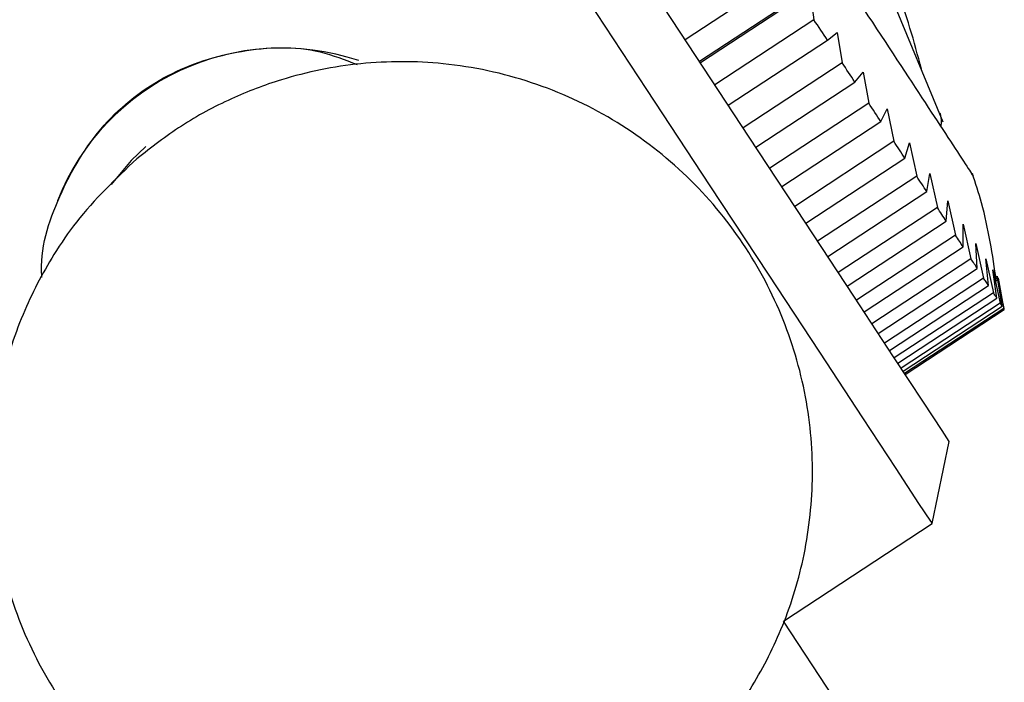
# Model space of a CAD drawing. Header units: millimetres. Extents: x 4096.18 to 4096.356, y 1727.865 to 1728.119.
# Tile 7 of 11: x 4096.332 to 4096.348, y 1727.905 to 1727.916. Entities that reach past the tile are written whole.
import ezdxf

# ---------------------------------------------------------------- set-up
doc = ezdxf.new("R2010")
doc.units = ezdxf.units.MM
doc.layers.add('SANINDUSA', color=3, linetype='Continuous')

msp = doc.modelspace()

# ---------------------------------------------------------------- linework, layer by layer
at = {"layer": 'SANINDUSA'}
for p, q in [((4096.344560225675, 1727.916621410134), (4096.342888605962, 1727.915523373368)), ((4096.344991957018, 1727.916344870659), (4096.343145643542, 1727.915132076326)), ((4096.344991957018, 1727.916344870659), (4096.345060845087, 1727.915859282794)), ((4096.347239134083, 1727.914130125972), (4096.346304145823, 1727.916403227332)), ((4096.343127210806, 1727.915160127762), (4096.344798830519, 1727.916258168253)), ((4096.345060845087, 1727.915859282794), (4096.343389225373, 1727.914761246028)), ((4096.343615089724, 1727.914417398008), (4096.345286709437, 1727.9155154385)), ((4096.345286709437, 1727.9155154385), (4096.34545292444, 1727.915643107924)), ((4096.34545292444, 1727.915643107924), (4096.345536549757, 1727.91513508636)), ((4096.345536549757, 1727.91513508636), (4096.343864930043, 1727.914037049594)), ((4096.345750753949, 1727.914808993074), (4096.345889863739, 1727.914977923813)), ((4096.345889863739, 1727.914977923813), (4096.345986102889, 1727.914450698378)), ((4096.344079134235, 1727.913710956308), (4096.345750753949, 1727.914808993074)), ((4096.345986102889, 1727.914450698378), (4096.344314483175, 1727.913352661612)), ((4096.346189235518, 1727.914141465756), (4096.346298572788, 1727.914355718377)), ((4096.346298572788, 1727.914355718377), (4096.346407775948, 1727.913808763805)), ((4096.344517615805, 1727.91304342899), (4096.346189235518, 1727.914141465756)), ((4096.346407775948, 1727.913808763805), (4096.344736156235, 1727.912710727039)), ((4096.346594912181, 1727.913523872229), (4096.346675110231, 1727.913782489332)), ((4096.346675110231, 1727.913782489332), (4096.346794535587, 1727.913219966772)), ((4096.344923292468, 1727.912425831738), (4096.346594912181, 1727.913523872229)), ((4096.346794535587, 1727.913219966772), (4096.345122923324, 1727.912121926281)), ((4096.346963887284, 1727.912962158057), (4096.347015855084, 1727.913263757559)), ((4096.347015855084, 1727.913263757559), (4096.347142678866, 1727.912689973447)), ((4096.345292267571, 1727.911864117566), (4096.346963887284, 1727.912962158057)), ((4096.347142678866, 1727.912689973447), (4096.345471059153, 1727.91159193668)), ((4096.347292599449, 1727.91246173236), (4096.347317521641, 1727.912804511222)), ((4096.347317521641, 1727.912804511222), (4096.347448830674, 1727.912223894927)), ((4096.345620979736, 1727.911363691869), (4096.347292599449, 1727.91246173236)), ((4096.347577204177, 1727.91240917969), (4096.34771005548, 1727.911826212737)), ((4096.347577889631, 1727.912027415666), (4096.347577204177, 1727.91240917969)), ((4096.347448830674, 1727.912223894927), (4096.34577721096, 1727.911125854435)), ((4096.345906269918, 1727.910929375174), (4096.347577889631, 1727.912027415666)), ((4096.347792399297, 1727.912081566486), (4096.347923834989, 1727.9115007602)), ((4096.347817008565, 1727.911663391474), (4096.347792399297, 1727.912081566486)), ((4096.34771005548, 1727.911826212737), (4096.346038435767, 1727.910728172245)), ((4096.346145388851, 1727.910565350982), (4096.347817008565, 1727.911663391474)), ((4096.347961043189, 1727.911824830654), (4096.348088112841, 1727.911250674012)), ((4096.348007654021, 1727.911373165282), (4096.347961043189, 1727.911824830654)), ((4096.347923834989, 1727.9115007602), (4096.346252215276, 1727.910402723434)), ((4096.348081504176, 1727.911641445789), (4096.348201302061, 1727.911078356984)), ((4096.348147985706, 1727.91115953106), (4096.348081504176, 1727.911641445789)), ((4096.348152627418, 1727.911533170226), (4096.348262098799, 1727.910985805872)), ((4096.348236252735, 1727.911025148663), (4096.348152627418, 1727.911533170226)), ((4096.348272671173, 1727.910969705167), (4096.348173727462, 1727.911501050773)), ((4096.346336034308, 1727.910275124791), (4096.348007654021, 1727.911373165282)), ((4096.348088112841, 1727.911250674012), (4096.346416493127, 1727.910152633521)), ((4096.346476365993, 1727.910061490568), (4096.348147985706, 1727.91115953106)), ((4096.348201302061, 1727.911078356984), (4096.346529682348, 1727.909980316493)), ((4096.346564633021, 1727.909927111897), (4096.348236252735, 1727.911025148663)), ((4096.348262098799, 1727.910985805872), (4096.346590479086, 1727.909887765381)), ((4096.346601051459, 1727.909871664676), (4096.348272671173, 1727.910969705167)), ((4096.347056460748, 1727.907356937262), (4096.347343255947, 1727.908741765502)), ((4096.344548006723, 1727.905709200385), (4096.347056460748, 1727.907356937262)), ((4096.345398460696, 1727.904416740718), (4096.344549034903, 1727.905709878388))]:
    msp.add_line(p, q, dxfattribs=at)
at = {"layer": 'SANINDUSA', "flags": 128}
for points in [[(4096.347056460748, 1727.907356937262), (4096.347030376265, 1727.907396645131), (4096.346832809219, 1727.907697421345), (4096.346446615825, 1727.908285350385), (4096.345882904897, 1727.909143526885), (4096.34515789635, 1727.910247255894), (4096.344292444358, 1727.91156479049), (4096.343311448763, 1727.913058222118), (4096.342243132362, 1727.91468459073), (4096.341118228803, 1727.916397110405), (4096.339969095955, 1727.91814651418), (4096.338828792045, 1727.919882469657), (4096.33773012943, 1727.921555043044), (4096.336704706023, 1727.923116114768), (4096.335782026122, 1727.924520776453), (4096.334988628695, 1727.925728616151), (4096.334347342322, 1727.926704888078), (4096.33387661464, 1727.927421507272), (4096.333589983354, 1727.927857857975), (4096.333495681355, 1727.928001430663)], [(4096.347343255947, 1727.908741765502), (4096.347342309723, 1727.908743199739), (4096.347222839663, 1727.908925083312), (4096.346906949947, 1727.909405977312), (4096.346404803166, 1727.910170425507), (4096.34573254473, 1727.91119385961), (4096.34491176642, 1727.91244338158), (4096.343968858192, 1727.913878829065), (4096.342934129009, 1727.915454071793), (4096.341840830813, 1727.917118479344), (4096.34072410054, 1727.918818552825), (4096.339619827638, 1727.920499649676), (4096.338563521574, 1727.922107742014), (4096.337589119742, 1727.923591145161), (4096.336727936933, 1727.924902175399), (4096.336007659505, 1727.925998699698), (4096.33545143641, 1727.926845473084), (4096.335077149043, 1727.927415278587)], [(4096.345286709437, 1727.9155154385), (4096.345258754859, 1727.915557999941), (4096.345230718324, 1727.915600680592), (4096.345202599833, 1727.915643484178), (4096.345174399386, 1727.915686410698), (4096.345146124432, 1727.915729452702), (4096.345117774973, 1727.915772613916), (4096.345089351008, 1727.915815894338), (4096.345060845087, 1727.915859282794)], [(4096.345750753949, 1727.914808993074), (4096.345724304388, 1727.914849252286), (4096.34569776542, 1727.91488966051), (4096.345671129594, 1727.914930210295), (4096.345644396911, 1727.914970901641), (4096.345617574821, 1727.915011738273), (4096.345590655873, 1727.915052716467), (4096.345563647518, 1727.915093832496), (4096.345536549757, 1727.91513508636)], [(4096.346189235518, 1727.914141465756), (4096.34616423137, 1727.914179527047), (4096.346139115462, 1727.914217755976), (4096.346113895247, 1727.914256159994), (4096.346088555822, 1727.91429473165), (4096.346063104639, 1727.914333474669), (4096.346037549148, 1727.914372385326), (4096.346011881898, 1727.914411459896), (4096.345986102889, 1727.914450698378)], [(4096.333786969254, 1727.913720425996), (4096.333541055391, 1727.913482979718), (4096.333203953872, 1727.913080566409)], [(4096.346594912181, 1727.913523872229), (4096.346571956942, 1727.913558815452), (4096.346548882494, 1727.91359395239), (4096.346525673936, 1727.913629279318), (4096.346502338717, 1727.913664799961), (4096.346478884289, 1727.913700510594), (4096.346455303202, 1727.913736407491), (4096.346431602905, 1727.913772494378), (4096.346407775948, 1727.913808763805)], [(4096.346963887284, 1727.912962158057), (4096.346943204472, 1727.912993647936), (4096.346922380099, 1727.913025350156), (4096.346901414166, 1727.913057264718), (4096.346880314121, 1727.913089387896), (4096.346859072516, 1727.913121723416), (4096.3468376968, 1727.913154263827), (4096.346816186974, 1727.913187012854), (4096.346794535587, 1727.913219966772)], [(4096.347292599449, 1727.91246173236), (4096.34727438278, 1727.912489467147), (4096.347256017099, 1727.912517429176), (4096.347237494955, 1727.912545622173), (4096.347218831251, 1727.912574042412), (4096.347200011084, 1727.91260268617), (4096.347181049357, 1727.912631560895), (4096.347161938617, 1727.912660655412), (4096.347142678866, 1727.912689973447)], [(4096.347577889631, 1727.912027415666), (4096.347562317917, 1727.912051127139), (4096.347546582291, 1727.912075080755), (4096.347530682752, 1727.912099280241), (4096.347514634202, 1727.912123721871), (4096.347498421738, 1727.912148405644), (4096.347482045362, 1727.912173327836), (4096.347465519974, 1727.912198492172), (4096.347448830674, 1727.912223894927)], [(4096.347817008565, 1727.911663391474), (4096.347804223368, 1727.91168285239), (4096.347791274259, 1727.911702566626), (4096.347778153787, 1727.911722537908), (4096.347764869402, 1727.911742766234), (4096.347751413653, 1727.91176324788), (4096.347737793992, 1727.911783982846), (4096.347724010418, 1727.911804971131), (4096.34771005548, 1727.911826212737)], [(4096.348007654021, 1727.911373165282), (4096.347997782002, 1727.911388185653), (4096.34798774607, 1727.911403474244), (4096.347977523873, 1727.911419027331), (4096.347967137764, 1727.911434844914), (4096.34795657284, 1727.911450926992), (4096.347945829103, 1727.911467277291), (4096.347934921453, 1727.911483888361), (4096.347923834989, 1727.9115007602)], [(4096.348147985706, 1727.91115953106), (4096.348141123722, 1727.911169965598), (4096.348134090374, 1727.911180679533), (4096.348126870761, 1727.911191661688), (4096.348119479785, 1727.911202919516), (4096.348111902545, 1727.911214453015), (4096.348104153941, 1727.911226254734), (4096.348096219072, 1727.9112383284), (4096.348088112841, 1727.911250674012)], [(4096.348236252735, 1727.911025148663), (4096.348232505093, 1727.911030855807), (4096.348228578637, 1727.911036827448), (4096.348224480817, 1727.91104307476), (4096.348220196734, 1727.911049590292), (4096.348215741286, 1727.911056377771), (4096.348211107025, 1727.911063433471), (4096.34820629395, 1727.911070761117), (4096.348201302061, 1727.911078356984)]]:
    msp.add_lwpolyline(points, dxfattribs=at)
at = {"layer": 'SANINDUSA'}
for centre, radius, start, end in [((4096.336083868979, 1727.911307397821), 0.004074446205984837, 71.45732814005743, 158.4214655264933), ((4096.341912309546, 1727.90680475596), 0.007602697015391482, 33.2179419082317, 33.36310177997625)]:
    msp.add_arc(centre, radius, start, end, dxfattribs=at)
for points, knots in [([(4096.339179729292, 1727.926269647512), (4096.33917542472, 1727.9262762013), (4096.339164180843, 1727.926293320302), (4096.339695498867, 1727.925484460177), (4096.340433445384, 1727.924361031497), (4096.341338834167, 1727.922982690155), (4096.342387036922, 1727.921386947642), (4096.343864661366, 1727.919137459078), (4096.34529418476, 1727.916961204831), (4096.346524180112, 1727.915088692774), (4096.347376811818, 1727.913790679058), (4096.347794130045, 1727.913155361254), (4096.347739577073, 1727.91323841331), (4096.347724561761, 1727.913261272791)], [0, 0, 0, 0, 0.06660438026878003, 0.1739757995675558, 0.2813472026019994, 0.3149947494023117, 0.4223661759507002, 0.5297377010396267, 0.6371091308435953, 0.7444804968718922, 0.8518519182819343, 0.9592233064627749, 1, 1, 1, 1]), ([(4096.346874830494, 1727.915025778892), (4096.346751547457, 1727.915492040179), (4096.346625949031, 1727.915967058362), (4096.346425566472, 1727.916403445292), (4096.346421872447, 1727.916411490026)], [0, 0, 0, 0, 0.9815651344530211, 1, 1, 1, 1]), ([(4096.332036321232, 1727.91150814), (4096.33203542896, 1727.911517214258), (4096.331989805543, 1727.911981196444), (4096.332300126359, 1727.912921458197), (4096.333001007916, 1727.914120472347), (4096.334110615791, 1727.914981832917), (4096.335392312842, 1727.915385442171), (4096.336526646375, 1727.915428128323), (4096.337145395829, 1727.915185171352), (4096.337350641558, 1727.915104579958)], [0, 0, 0, 0, 0.003671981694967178, 0.1877546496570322, 0.3769845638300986, 0.5598075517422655, 0.7344201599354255, 0.9119043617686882, 1, 1, 1, 1]), ([(4096.342582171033, 1727.902940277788), (4096.342940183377, 1727.903281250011), (4096.34345994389, 1727.903776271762), (4096.344079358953, 1727.904681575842), (4096.344549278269, 1727.905586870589), (4096.344923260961, 1727.906780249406), (4096.345079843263, 1727.908113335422), (4096.344963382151, 1727.909517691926), (4096.344551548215, 1727.910904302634), (4096.343849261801, 1727.912194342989), (4096.342881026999, 1727.913319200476), (4096.34168481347, 1727.914221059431), (4096.340306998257, 1727.914852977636), (4096.338854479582, 1727.915164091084), (4096.337417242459, 1727.91516374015), (4096.336212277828, 1727.914920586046), (4096.335205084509, 1727.914535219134), (4096.334379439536, 1727.914094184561), (4096.33388192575, 1727.913705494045), (4096.333637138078, 1727.913514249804)], [0, 0, 0, 0, 0.06799919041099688, 0.09872088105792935, 0.1510613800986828, 0.2083233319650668, 0.2704720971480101, 0.3352857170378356, 0.4016011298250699, 0.4688114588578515, 0.536645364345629, 0.6050408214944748, 0.6741293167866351, 0.744373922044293, 0.8085030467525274, 0.8713535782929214, 0.9129308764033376, 0.9571600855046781, 1, 1, 1, 1]), ([(4096.347201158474, 1727.914058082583), (4096.34720650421, 1727.914082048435), (4096.347223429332, 1727.914157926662), (4096.347202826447, 1727.914234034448), (4096.347188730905, 1727.914286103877)], [0, 0, 0, 0, 0.3158462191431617, 1, 1, 1, 1]), ([(4096.333637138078, 1727.913514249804), (4096.333279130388, 1727.913173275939), (4096.332759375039, 1727.912678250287), (4096.332139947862, 1727.91177295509), (4096.331670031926, 1727.91086765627), (4096.331296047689, 1727.909674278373), (4096.331139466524, 1727.908341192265), (4096.331255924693, 1727.906936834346), (4096.331667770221, 1727.905550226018), (4096.332370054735, 1727.904260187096), (4096.333338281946, 1727.903135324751), (4096.33453449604, 1727.902233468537), (4096.335912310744, 1727.901601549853), (4096.337364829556, 1727.901290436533), (4096.338802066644, 1727.901290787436), (4096.340007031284, 1727.901533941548), (4096.341014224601, 1727.901919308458), (4096.341839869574, 1727.902360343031), (4096.34233738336, 1727.902749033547), (4096.342582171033, 1727.902940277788)], [0, 0, 0, 0, 0.06799896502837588, 0.09872085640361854, 0.1510613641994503, 0.2083233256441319, 0.2704721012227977, 0.3352857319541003, 0.4016012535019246, 0.4688115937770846, 0.5366452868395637, 0.6050407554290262, 0.6741292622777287, 0.7443738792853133, 0.8085030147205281, 0.8713535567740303, 0.9129308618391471, 0.9571600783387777, 1, 1, 1, 1]), ([(4096.348140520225, 1727.911447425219), (4096.348073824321, 1727.911892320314), (4096.347981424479, 1727.912508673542), (4096.347788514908, 1727.913099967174), (4096.347734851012, 1727.913264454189)], [0, 0, 0, 0, 0.7218183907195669, 1, 1, 1, 1])]:
    msp.add_open_spline(points, degree=3, knots=knots, dxfattribs=at)

doc.saveas('drawing.dxf')
